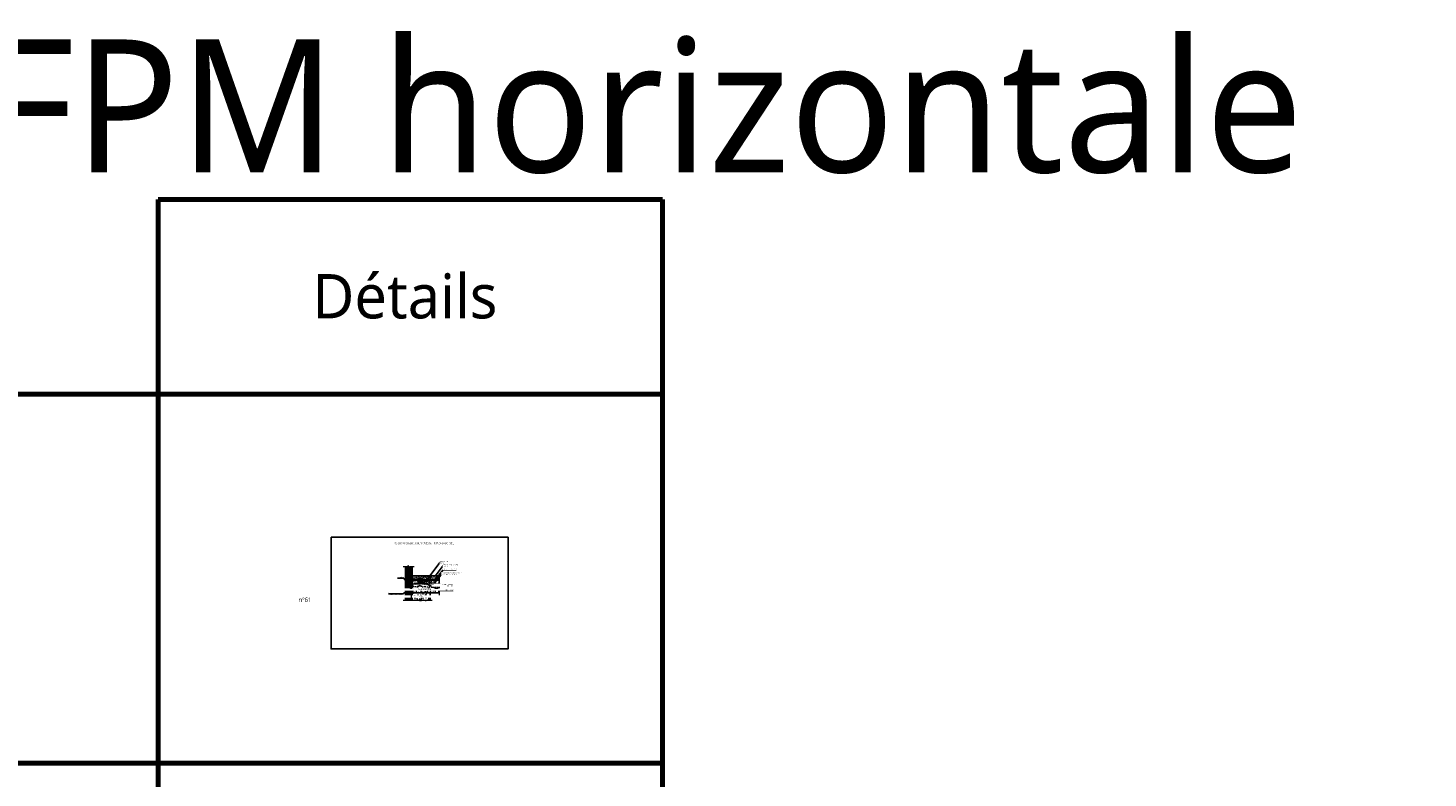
# Model space of a CAD drawing. Header units: millimetres. Extents: x -3314 to 21255525, y -15000 to 1735000.
# Tile 45 of 108: x 26508 to 29671, y 3083 to 4776. Entities that reach past the tile are written whole.
import ezdxf

# ---------------------------------------------------------------- set-up
doc = ezdxf.new("R2010")
doc.units = ezdxf.units.MM
doc.linetypes.add('CONTINU', pattern=[0])
doc.linetypes.add('TIRETPT', pattern=[1, 0.5, -0.25, 0, -0.25])
for name, color, linetype, lineweight in [('Dessin_AXE', 8, 'Continuous', 5), ('Dessin_HACHURES', 253, 'Continuous', 9), ('SYSTEME_DEG_ Geomembrane SYNTHETIQUE', 1, 'Continuous', 9), ('SYSTEME_DEG_Protection superieure', 5, 'Continuous', 9), ("SYSTEME_FPM_Feuille Bitume + enduit d'imperméabilisation", 4, 'Continuous', 9), ('SYSTEME_FPM_GEOTEXTILE de protection', 3, 'ISOLATION', 5), ('SYSTEME_S.E.L', 30, 'Continuous', 9)]:
    doc.layers.add(name, color=color, linetype=linetype, lineweight=lineweight)
for name, color, linetype in [('Dessin_COTATIONS', 7, 'Continuous'), ('Dessin_TEXTES', 7, 'CONTINU'), ('L1', 7, 'Continuous'), ('Matériel_Tôle colaminée', 90, 'Continuous')]:
    doc.layers.add(name, color=color, linetype=linetype)
doc.layers.add('GEN-_-FMULT', color=210, linetype='Continuous', plot=False)
doc.styles.add('Arial', font='segoeui.ttf')
doc.styles.add('txt-moyen', font='segoeui.ttf')
doc.linetypes.add('ISOLATION', pattern='A,0.0001,-0.1,[134,ltypeshp.shx,S=0.1,R=0,X=-0.1,Y=0],-0.2,[134,ltypeshp.shx,S=0.1,R=180,X=0.1,Y=0],-0.1', length=0.4001)
doc.dimstyles.new('1000F2', dxfattribs={"dimscale": 10, "dimtxt": 0.25, "dimasz": 0.3, "dimexe": 0.2, "dimexo": 0, "dimgap": 0.1, "dimtad": 1, "dimzin": 0, "dimdsep": 46, "dimtxsty": 'txt-moyen', "dimcen": 0.1, "dimclrd": 256, "dimclre": 256, "dimclrt": 256, "dimazin": 0, "dimtfac": 1, "dimtmove": 2, "dimatfit": 3, "dimfxl": 1, "dimtolj": 1, "dimtzin": 0, "dimlwd": -1, "dimlwe": -1, "dimarcsym": 0})

# ---------------------------------------------------------------- blocks, each defined once
blk = doc.blocks.new('*D147')
at = {"layer": 'Defpoints', "color": 0, "transparency": 16777216}
for p in [(27376, 3529.6), (27376, 3521.2), (27395.2, 3529.6)]:
    blk.add_point(p, dxfattribs=at)
at = {"layer": 'Dessin_COTATIONS', "transparency": 16777216}
for p, q in [((27376, 3527.6), (27376, 3520.2)), ((27392.2, 3521.2), (27379, 3521.2)), ((27395.2, 3527.6), (27395.2, 3520.2))]:
    blk.add_line(p, q, dxfattribs=at)
for points in [[(27379, 3521.7), (27379, 3520.7), (27376, 3521.2)], [(27392.2, 3520.7), (27392.2, 3521.7), (27395.2, 3521.2)]]:
    blk.add_solid(points, dxfattribs=at)
at = {"layer": 'Dessin_COTATIONS', "transparency": 16777216, "insert": (27385.6, 3519.2), "char_height": 2, "attachment_point": 5, "style": 'txt-moyen'}
blk.add_mtext('\\A1;20cm', dxfattribs=at)
blk = doc.blocks.new('*D148')
at = {"layer": 'Defpoints', "color": 0, "transparency": 16777216}
for p in [(27395.2, 3529.6), (27414.4, 3530.4), (27414.4, 3521.2)]:
    blk.add_point(p, dxfattribs=at)
at = {"layer": 'Dessin_COTATIONS', "transparency": 16777216}
for p, q in [((27395.2, 3527.6), (27395.2, 3520.2)), ((27398.2, 3521.2), (27411.4, 3521.2)), ((27414.4, 3528.4), (27414.4, 3520.2))]:
    blk.add_line(p, q, dxfattribs=at)
for points in [[(27398.2, 3521.7), (27398.2, 3520.7), (27395.2, 3521.2)], [(27411.4, 3520.7), (27411.4, 3521.7), (27414.4, 3521.2)]]:
    blk.add_solid(points, dxfattribs=at)
at = {"layer": 'Dessin_COTATIONS', "transparency": 16777216, "insert": (27404.8, 3519.2), "char_height": 2, "attachment_point": 5, "style": 'txt-moyen'}
blk.add_mtext('\\A1;20cm', dxfattribs=at)
blk = doc.blocks.new('*D149')
at = {"layer": 'Defpoints', "color": 0, "transparency": 16777216}
for p in [(27414.4, 3529.6), (27428.4, 3531.9), (27428.4, 3521.2)]:
    blk.add_point(p, dxfattribs=at)
at = {"layer": 'Dessin_COTATIONS', "transparency": 16777216}
for p, q in [((27414.4, 3527.6), (27414.4, 3520.2)), ((27417.4, 3521.2), (27425.4, 3521.2)), ((27428.4, 3529.9), (27428.4, 3520.2))]:
    blk.add_line(p, q, dxfattribs=at)
for points in [[(27417.4, 3521.7), (27417.4, 3520.7), (27414.4, 3521.2)], [(27425.4, 3520.7), (27425.4, 3521.7), (27428.4, 3521.2)]]:
    blk.add_solid(points, dxfattribs=at)
at = {"layer": 'Dessin_COTATIONS', "transparency": 16777216, "insert": (27421.4, 3519.2), "char_height": 2, "attachment_point": 5, "style": 'txt-moyen'}
blk.add_mtext('\\A1;15cm', dxfattribs=at)

msp = doc.modelspace()

# ---------------------------------------------------------------- hatches: boundary and pattern name
at = {"layer": 'Dessin_HACHURES', "linetype": 'CONTINU', "lineweight": 0}
h = msp.add_hatch(dxfattribs=at)
h.set_pattern_fill('ANSI31', color=256, scale=5)
h.set_pattern_definition([(45, (28875.5126, 3193.4294), (-0.44194174, 0.44194174), [])])
h.paths.add_polyline_path([(27376.0281, 3559.6075), (27369.8866, 3559.6075), (27368.9491, 3557.0317), (27368.0116, 3559.6075), (27361.0325, 3559.6075), (27361.0325, 3500.66), (27361.0325, 3483.6509), (27373.2446, 3483.6509), (27376.0281, 3533.6999)])
at = {"layer": 'Dessin_HACHURES', "linetype": 'CONTINU'}
h = msp.add_hatch(dxfattribs=at)
h.set_pattern_fill('AR-CONC', color=256, scale=0.5)
h.set_pattern_definition([(50, (28754.0877, 3119.042), (3.586301, -0.3137607), [0.375, -4.125]), (355, (28754.0877, 3119.042), (-0.693757, 3.760961), [0.3, -3.3]), (100.45144, (28754.3866, 3119.016), (2.892544, 3.4472), [0.318701, -3.505711]), (46.1842, (28754.0877, 3120.042), (5.336207, -0.827596), [0.5625, -6.1875]), (96.63564, (28754.5324, 3119.973), (4.67331, 4.870593), [0.478052, -5.258569]), (351.18416, (28754.0877, 3120.042), (4.67331, 4.870593), [0.45, -4.95]), (21, (28754.5877, 3119.792), (2.984535, -2.0130945), [0.375, -4.125]), (326, (28754.5877, 3119.792), (1.216577, 3.62575), [0.3, -3.3]), (71.45144, (28754.8364, 3119.6243), (4.201112, 1.612656), [0.318701, -3.505711]), (37.5, (28754.0877, 3119.042), (0.0607993, 1.6644693), [0, -3.26, 0, -3.35, 0, -3.3125]), (7.5, (28754.0877, 3119.042), (1.3153477, 1.9720586), [0, -1.91, 0, -3.185, 0, -1.2625]), (327.5, (28752.9727, 3119.042), (2.6691122, -0.1127744), [0, -1.25, 0, -3.9, 0, -5.175]), (317.5, (28752.4727, 3119.042), (2.915931, 0.500525), [0, -1.625, 0, -2.59, 0, -3.675])])
h.paths.add_polyline_path([(27376.0281, 3539.4811), (27376.0281, 3529.6205), (27387.9641, 3531.319), (27391.2145, 3531.3303), (27414.4667, 3530.8405), (27414.4667, 3530.8405), (27436.9915, 3530.3315), (27436.9915, 3539.4811)])
at = {"layer": 'Dessin_HACHURES', "linetype": 'CONTINU', "lineweight": 0}
h = msp.add_hatch(dxfattribs=at)
h.set_pattern_fill('AR-CONC', color=256, scale=2)
h.set_pattern_definition([(50, (28875.513, 3193.429), (14.3452, -1.25504), [1.5, -16.5]), (355, (28875.513, 3193.43), (-2.77503, 15.04384), [1.2, -13.2]), (100.4514, (28876.708, 3193.325), (11.57018, 13.7888), [1.2748, -14.02284]), (46.1842, (28875.513, 3197.43), (21.34483, -3.31039), [2.25, -24.75]), (96.6356, (28877.291, 3197.154), (18.69324, 19.48237), [1.9122, -21.03428]), (351.1842, (28875.513, 3197.43), (18.69324, 19.48237), [1.8, -19.8]), (21, (28877.513, 3196.429), (11.93814, -8.05238), [1.5, -16.5]), (326, (28877.513, 3196.43), (4.8663, 14.503), [1.2, -13.2]), (71.4514, (28878.507, 3195.758), (16.80445, 6.45062), [1.2748, -14.02284]), (37.5, (28875.5126, 3193.4294), (0.243197, 6.657877), [0, -13.04, 0, -13.4, 0, -13.25]), (7.5, (28875.5126, 3193.4294), (5.26139, 7.888234), [0, -7.64, 0, -12.74, 0, -5.05]), (327.5, (28871.0526, 3193.4294), (10.676449, -0.451097), [0, -5, 0, -15.6, 0, -20.7]), (317.5, (28869.053, 3193.429), (11.663723, 2.0021), [0, -6.5, 0, -10.36, 0, -14.7])])
h.paths.add_polyline_path([(27436.9915, 3529.6205), (27376.0281, 3529.6205), (27376.0281, 3500.66), (27436.9915, 3500.66), (27436.9915, 3517.6622), (27434.4157, 3518.5997), (27436.9915, 3519.5372)])
h.paths.add_polyline_path([(27376.0281, 3500.66), (27376.0281, 3483.6509), (27391.8398, 3483.6509), (27392.7773, 3486.2266), (27393.7148, 3483.6509), (27416.596, 3483.6509), (27416.596, 3500.66)])
h.paths.add_polyline_path([(27381.7611, 3517.1062), (27389.5933, 3517.1062), (27389.5933, 3521.2277), (27381.7611, 3521.2277)], flags=24)
h.paths.add_polyline_path([(27400.9611, 3517.1224), (27408.7933, 3517.1224), (27408.7933, 3521.2438), (27400.9611, 3521.2438)], flags=24)
h.paths.add_polyline_path([(27417.4607, 3517.1224), (27425.2929, 3517.1224), (27425.2929, 3521.2438), (27417.4607, 3521.2438)], flags=24)
h.paths.add_polyline_path([(27385.7253, 3506.4829), (27421.7178, 3506.4829), (27421.7178, 3511.6347), (27385.7253, 3511.6347)], flags=24)
h.paths.add_polyline_path([(27390.2726, 3490.1873), (27401.8108, 3490.1873), (27401.8108, 3495.3391), (27390.2726, 3495.3391)], flags=24)
at = {"layer": 'Matériel_Tôle colaminée', "lineweight": 70}
msp.add_hatch(color=256, dxfattribs=at).paths.add_polyline_path([(27391.0551, 3530.1205), (27395.0145, 3530.1205), (27395.0145, 3529.6205), (27393.5645, 3529.6205), (27393.5645, 3529.7705), (27394.8645, 3529.7705), (27394.8645, 3529.9705), (27391.2145, 3529.9705), (27391.2145, 3529.7705), (27392.6645, 3529.7705), (27392.6645, 3529.6205), (27391.0565, 3529.6205)])

# ---------------------------------------------------------------- linework, layer by layer
at = {"layer": 'Defpoints', "lineweight": 70}
for p, q in [((26801.8084, 4389.23), (26801.8084, 1448.9435)), ((26801.8084, 4389.23), (27941.4356, 4389.23)), ((27941.4356, 4389.23), (27941.4356, 1448.9435)), ((23911.2504, 3949.23), (27941.4356, 3949.23)), ((23911.2504, 3115.8012), (27941.4356, 3115.8012)), ((26801.8084, 3115.8012), (23911.2504, 3115.8012))]:
    msp.add_line(p, q, dxfattribs=at)
at = {"layer": 'Defpoints', "linetype": 'Continuous'}
msp.add_lwpolyline([(27192.734, 3626.1724), (27592.734, 3626.1724), (27592.734, 3374.1724), (27192.734, 3374.1724)], close=True, dxfattribs=at)
at = {"layer": 'Dessin_AXE', "flags": 128}
for points in [[(27380.863, 3559.6075), (27369.8866, 3559.6075), (27368.9491, 3557.0317), (27367.0741, 3562.1833), (27366.1366, 3559.6075), (27355.9773, 3559.6075)], [(27421.2003, 3483.6509), (27395.5898, 3483.6509), (27394.6523, 3481.0751), (27392.7773, 3486.2266), (27391.8398, 3483.6509), (27355.6621, 3483.6509)]]:
    msp.add_lwpolyline(points, dxfattribs=at)
at = {"layer": 'L1', "linetype": 'CONTINU'}
for p, q in [((27376.0281, 3529.6205), (27376.0281, 3483.6509)), ((27416.596, 3500.66), (27416.596, 3483.6509))]:
    msp.add_line(p, q, dxfattribs=at)
at = {"layer": 'L1'}
for points in [[(27361.0325, 3483.6509), (27361.0325, 3500.66), (27361.0325, 3559.6075)], [(27376.0281, 3559.6075), (27376.0281, 3529.6205), (27436.9915, 3529.6205)], [(27436.9915, 3500.66), (27376.0281, 3500.66)]]:
    msp.add_lwpolyline(points, dxfattribs=at)
at = {"layer": 'Matériel_Tôle colaminée', "lineweight": 70}
msp.add_lwpolyline([(27391.0551, 3530.1205), (27395.0145, 3530.1205), (27395.0145, 3529.6205), (27393.5645, 3529.6205), (27393.5645, 3529.7705), (27394.8645, 3529.7705), (27394.8645, 3529.9705), (27391.2145, 3529.9705), (27391.2145, 3529.7705), (27392.6645, 3529.7705), (27392.6645, 3529.6205), (27391.0565, 3529.6205), (27391.0551, 3530.1205)], dxfattribs=at)
at = {"layer": 'SYSTEME_DEG_ Geomembrane SYNTHETIQUE', "linetype": 'TIRETPT', "const_width": 0.5, "flags": 128}
msp.add_lwpolyline([(27395.012, 3530.38), (27381.2644, 3530.34), (27378.9198, 3530.3352)], dxfattribs=at)
at = {"layer": "SYSTEME_FPM_Feuille Bitume + enduit d'imperméabilisation", "ltscale": 0.2, "const_width": 0.5}
msp.add_lwpolyline([(27414.4281, 3529.8478), (27436.9915, 3529.876)], dxfattribs=at)
at = {"layer": 'SYSTEME_FPM_GEOTEXTILE de protection', "ltscale": 0.5}
msp.add_lwpolyline([(27378.7336, 3530.7651), (27380.9273, 3531.2945), (27395.001, 3531.3435)], dxfattribs=at)

# ---------------------------------------------------------------- texts
at = {"layer": 'Dessin_TEXTES', "style": 'Arial'}
for s, height, p in [('Raccord DEG vertical et FPM horizontale', 300, (22050.2504, 4450.6435)), ('Détails', 100, (27150.4504, 4120.5435)), ('n°61', 10, (27119.08, 3480.17))]:
    msp.add_text(s, height=height, dxfattribs=at).set_placement(p)
at = {"layer": 'GEN-_-FMULT', "insert": (27403.2211, 3615.6301), "char_height": 5, "width": 406, "attachment_point": 2, "style": 'Arial'}
msp.add_mtext('Raccordement entre D.E.G. - F.P.B avec  SEL', dxfattribs=at)

# ---------------------------------------------------------------- dimensions: what is measured, and where the dimension line sits
at = {"layer": 'Dessin_COTATIONS'}
for base, p2, picture, middle in [((27376.0281, 3521.2024), (27376.0281, 3529.6205), '*D147', (27385.6281, 3519.1814)), ((27414.4281, 3521.2185), (27414.4281, 3530.4205), '*D148', (27404.8281, 3519.1975))]:
    dim = msp.add_linear_dim(base=base, p1=(27395.2281, 3529.6205), p2=p2, text='20cm', dimstyle='1000F2', override={"dimtxt": 0.2, "dimexe": 0.1, "dimexo": 0.2, "dimtad": 2}, dxfattribs=at)
    dim.commit()
    dim.dimension.update_dxf_attribs({"geometry": picture, "text_midpoint": middle})

# ---------------------------------------------------------------- leaders
at = {"layer": 'Dessin_TEXTES'}
for points in [[(27408.9638, 3530.3242), (27439.0907, 3569.6342), (27458.444, 3569.6342)], [(27428.4996, 3530.8984), (27446.2436, 3552.9788), (27475.5611, 3552.9788)], [(27432.5658, 3529.8598), (27443.6768, 3544.1547), (27487.4876, 3544.1547)]]:
    msp.add_leader(points, dimstyle='1000F2', override={"dimgap": 0.1, "dimtad": 0}, dxfattribs=at)

# ---------------------------------------------------------------- next in the draw order: texts
at = {"layer": 'Dessin_TEXTES', "style": 'txt-moyen', "bg_fill": 2}
for s, insert, char_height, width, attachment_point in [('\\pxsm1;Géotextile de protection', (27446.2436, 3552.9788), 2, 45.903169, 7), ('\\pxsm1;Blindage', (27357.4022, 3533.4895), 2.5, 116.399869, 9)]:
    msp.add_mtext(s, dxfattribs=dict(at, insert=insert, char_height=char_height, width=width, attachment_point=attachment_point))

# ---------------------------------------------------------------- next in the draw order: linework, layer by layer
at = {"layer": 'Dessin_AXE', "flags": 128}
msp.add_lwpolyline([(27436.9915, 3544.0857), (27436.9915, 3521.4122), (27439.5672, 3520.4747), (27434.4157, 3518.5997), (27436.9915, 3517.6622), (27436.9915, 3493.3906)], dxfattribs=at)
at = {"layer": 'L1', "linetype": 'CONTINU'}
msp.add_line((27376.0281, 3539.4811), (27436.9915, 3539.4811), dxfattribs=at)

# ---------------------------------------------------------------- next in the draw order: leaders
at = {"layer": 'Dessin_TEXTES'}
msp.add_leader([(27427.9055, 3538.3369), (27446.2436, 3562.2097), (27479.3615, 3562.2097)], dimstyle='1000F2', override={"dimgap": 0.1, "dimtad": 0}, dxfattribs=at)

# ---------------------------------------------------------------- next in the draw order: texts
at = {"layer": 'Dessin_TEXTES', "style": 'txt-moyen', "bg_fill": 2}
for s, insert, char_height, width, attachment_point in [('\\pxsm1;Béton de protection lourde \\Pép.5cm', (27446.2436, 3562.2097), 2, 45.903169, 4), ('\\pxsm1;DALLE SUPERIEURE', (27403.7625, 3508.7027), 2.5, 116.399869, 5)]:
    msp.add_mtext(s, dxfattribs=dict(at, insert=insert, char_height=char_height, width=width, attachment_point=attachment_point))

# ---------------------------------------------------------------- next in the draw order: hatches: boundary and pattern name
at = {"layer": 'Matériel_Tôle colaminée', "lineweight": 70}
h = msp.add_hatch(color=256, dxfattribs=at)
h.paths.add_polyline_path([(27393.2395, 3526.2945), (27393.2395, 3529.9705), (27392.8395, 3529.9705), (27392.8395, 3526.2945), (27393.0395, 3525.725)])
h.paths.add_polyline_path([(27395.0145, 3530.1205), (27391.0551, 3530.1205), (27391.0565, 3529.6205), (27392.6645, 3529.6205), (27392.6645, 3529.7705), (27391.2145, 3529.7705), (27391.2145, 3529.9705), (27394.8645, 3529.9705), (27394.8645, 3529.7705), (27393.5645, 3529.7705), (27393.5645, 3529.6205), (27395.0145, 3529.6205)])

# ---------------------------------------------------------------- next in the draw order: linework, layer by layer
at = {"layer": 'L1'}
msp.add_line((27376.0281, 3526.6205), (27379.0281, 3529.6205), dxfattribs=at)
at = {"layer": 'Matériel_Tôle colaminée', "lineweight": 70}
for points in [[(27392.8395, 3529.9705), (27392.8395, 3526.2945)], [(27393.2395, 3526.2945), (27393.0395, 3525.725), (27392.8395, 3526.2945)], [(27393.2395, 3529.9705), (27393.2395, 3526.2945)]]:
    msp.add_lwpolyline(points, dxfattribs=at)
at = {"layer": 'SYSTEME_FPM_GEOTEXTILE de protection', "ltscale": 0.5}
msp.add_lwpolyline([(27375.7716, 3526.6905), (27378.9245, 3529.8496), (27391.0558, 3529.8705)], dxfattribs=at)

# ---------------------------------------------------------------- next in the draw order: texts
at = {"layer": 'Dessin_TEXTES', "style": 'txt-moyen', "bg_fill": 2}
for s, insert, char_height, width, attachment_point in [('\\pxsm1;SEL ou bitume \\Présine', (27439.0907, 3569.6342), 2, 45.903169, 4), ('\\pxsm1;Etanchéité bitumineuse type Feuille\\PPréfabriquée Monocouche', (27443.1768, 3543.4966), 2, 45.903169, 4), ('\\pxsm1;VOILE', (27395.9556, 3492.4079), 2.5, 116.399869, 5)]:
    msp.add_mtext(s, dxfattribs=dict(at, insert=insert, char_height=char_height, width=width, attachment_point=attachment_point))

# ---------------------------------------------------------------- next in the draw order: leaders
at = {"layer": 'Dessin_TEXTES'}
msp.add_leader([(27362.5003, 3526.6426), (27357.4022, 3533.4895), (27342.6236, 3533.4895)], dimstyle='1000F2', override={"dimgap": 0.1, "dimtad": 0}, dxfattribs=at)

# ---------------------------------------------------------------- next in the draw order: linework, layer by layer
at = {"layer": 'SYSTEME_DEG_ Geomembrane SYNTHETIQUE', "linetype": 'TIRETPT', "const_width": 0.5, "flags": 128}
msp.add_lwpolyline([(27378.9198, 3530.3352), (27375.2569, 3526.7758), (27375.2822, 3483.6509)], dxfattribs=at)
at = {"layer": 'SYSTEME_DEG_Protection superieure', "linetype": 'CONTINU', "ltscale": 5, "const_width": 0.5, "flags": 128}
msp.add_lwpolyline([(27375.7716, 3526.6905), (27375.7769, 3483.6509)], dxfattribs=at)
at = {"layer": 'SYSTEME_FPM_GEOTEXTILE de protection', "ltscale": 0.5}
for points in [[(27374.8217, 3483.6509), (27374.8246, 3526.9599), (27378.7336, 3530.7651)], [(27395.001, 3531.3435), (27400.4339, 3530.7825), (27428.4996, 3530.8984)], [(27428.4996, 3530.8984), (27428.9625, 3530.3275), (27436.9915, 3530.3315)]]:
    msp.add_lwpolyline(points, dxfattribs=at)
at = {"layer": 'SYSTEME_S.E.L', "ltscale": 0.2, "const_width": 0.5}
msp.add_lwpolyline([(27428.4497, 3530.4247), (27414.4281, 3530.4247), (27409.2497, 3530.3242), (27404.8281, 3530.3242), (27400.4066, 3530.3242), (27395.0281, 3530.8847), (27381.0866, 3530.8447)], dxfattribs=at)

# ---------------------------------------------------------------- next in the draw order: texts
at = {"layer": 'Dessin_TEXTES', "insert": (27354.941, 3498.1498), "char_height": 2, "width": 46.739094, "attachment_point": 6, "style": 'txt-moyen', "bg_fill": 2}
msp.add_mtext("Dispositif d'Etanchéité par Géomembrane (D.E.G.)", dxfattribs=at)

# ---------------------------------------------------------------- next in the draw order: dimensions: what is measured, and where the dimension line sits
at = {"layer": 'Dessin_COTATIONS'}
dim = msp.add_linear_dim(base=(27428.4497, 3521.2185), p1=(27414.4281, 3529.6205), p2=(27428.4497, 3531.9247), text='15cm', dimstyle='1000F2', override={"dimtxt": 0.2, "dimexe": 0.1, "dimexo": 0.2, "dimtad": 2}, dxfattribs=at)
dim.commit()
dim.dimension.update_dxf_attribs({"geometry": '*D149', "text_midpoint": (27421.4389, 3519.1975)})

# ---------------------------------------------------------------- next in the draw order: leaders
at = {"layer": 'Dessin_TEXTES'}
msp.add_leader([(27393.2395, 3528.1325), (27440.4068, 3505.7074), (27469.0213, 3505.7074)], dimstyle='1000F2', override={"dimgap": 0.1, "dimtad": 0}, dxfattribs=at)

# ---------------------------------------------------------------- next in the draw order: leaders
msp.add_leader([(27375.4569, 3510.243), (27354.941, 3498.1498), (27322.4108, 3498.1498)], dimstyle='1000F2', override={"dimgap": 0.1, "dimtad": 0}, dxfattribs=at)

# ---------------------------------------------------------------- next in the draw order: texts
at = {"layer": 'Dessin_TEXTES', "insert": (27469.0213, 3507.4754), "char_height": 2, "width": 268.117124, "attachment_point": 6, "style": 'txt-moyen', "bg_fill": 2}
msp.add_mtext('\\C0;Tôle colaminée ', dxfattribs=at)

# ---------------------------------------------------------------- next in the draw order: leaders
at = {"layer": 'Dessin_TEXTES'}
msp.add_leader([(27393.0348, 3530.1205), (27443.5594, 3517.6146), (27467.6021, 3517.6146)], dimstyle='1000F2', override={"dimgap": 0.1, "dimtad": 0}, dxfattribs=at)

# ---------------------------------------------------------------- next in the draw order: texts
at = {"layer": 'Dessin_TEXTES', "insert": (27467.6021, 3517.6146), "char_height": 2, "width": 46.739094, "attachment_point": 6, "style": 'txt-moyen', "bg_fill": 2}
msp.add_mtext('Soudure manuelle\\Pde la géomembrane', dxfattribs=at)

doc.saveas('drawing.dxf')
